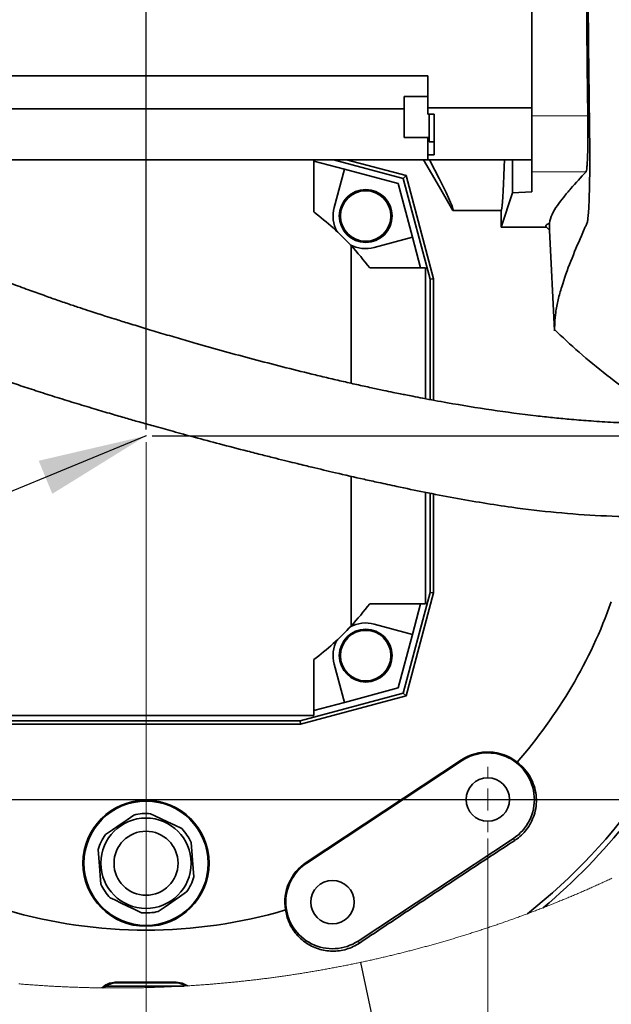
# Model space of a CAD drawing. Header units: millimetres. Extents: x 0 to 12115, y 0 to 8400.
# Tile 45 of 123: x 1652 to 2033, y 6057 to 6691. Entities that reach past the tile are written whole.
import ezdxf

# ---------------------------------------------------------------- set-up
doc = ezdxf.new("R2010")
doc.units = ezdxf.units.MM
doc.header["$LTSCALE"] = 20
doc.header["$PDSIZE"] = -1
doc.layers.add('SVART_TEXT', color=7, linetype='Continuous')
doc.styles.add('SLDTEXTSTYLE0', font='TXT', dxfattribs={"width": 0.605})
doc.dimstyles.new('SLDDIMSTYLE10', dxfattribs={"dimtxt": 70, "dimasz": 70, "dimexe": 0, "dimexo": 0.0625, "dimgap": 17.5, "dimtad": 1, "dimdec": 1, "dimlfac": 0.5, "dimrnd": 1e-09, "dimzin": 12, "dimdsep": 46, "dimtxsty": 'SLDTEXTSTYLE0', "dimsah": 1, "dimcen": 0.09, "dimadec": 0, "dimazin": 3, "dimtfac": 1, "dimtofl": 0, "dimtmove": 0, "dimatfit": 3, "dimfxl": 1, "dimfrac": 2, "dimtolj": 1, "dimtzin": 12, "dimarcsym": 0})
doc.dimstyles.new('SLDDIMSTYLE6', dxfattribs={"dimtxt": 0.18, "dimasz": 70, "dimexe": 0, "dimexo": 0.0625, "dimgap": 0, "dimtad": 0, "dimtih": 1, "dimtoh": 1, "dimdec": 0, "dimrnd": 1e-09, "dimzin": 0, "dimdsep": 46, "dimtxsty": 'Standard', "dimsah": 1, "dimcen": 0.09, "dimadec": 0, "dimazin": 0, "dimtfac": 70, "dimtdec": 0, "dimtofl": 0, "dimtmove": 0, "dimatfit": 3, "dimfxl": 1, "dimfrac": 2, "dimtolj": 1, "dimtzin": 0, "dimarcsym": 0})
doc.dimstyles.new('SLDDIMSTYLE8', dxfattribs={"dimtxt": 0.18, "dimasz": 70, "dimexe": 0, "dimexo": 0.0625, "dimgap": 0, "dimtad": 0, "dimtih": 1, "dimtoh": 1, "dimdec": 0, "dimrnd": 1e-09, "dimzin": 0, "dimdsep": 46, "dimtxsty": 'Standard', "dimblk1": 'NONE', "dimblk2": 'NONE', "dimsah": 1, "dimcen": 0.09, "dimadec": 0, "dimazin": 0, "dimtfac": 70, "dimtdec": 0, "dimtofl": 0, "dimtmove": 0, "dimatfit": 3, "dimldrblk": 'NONE', "dimfxl": 1, "dimfrac": 2, "dimtolj": 1, "dimtzin": 0, "dimarcsym": 0})
doc.dimstyles.new('SLDDIMSTYLE9', dxfattribs={"dimtxt": 70, "dimasz": 70, "dimexe": 0, "dimexo": 0.0625, "dimgap": 17.5, "dimtad": 1, "dimdec": 1, "dimlfac": 0.5, "dimrnd": 1e-09, "dimzin": 12, "dimdsep": 46, "dimtxsty": 'SLDTEXTSTYLE0', "dimsah": 1, "dimcen": 0.09, "dimadec": 0, "dimazin": 3, "dimtfac": 1, "dimtmove": 0, "dimatfit": 0, "dimfxl": 1, "dimfrac": 2, "dimtolj": 1, "dimtzin": 12, "dimarcsym": 0})

# ---------------------------------------------------------------- blocks, each defined once
blk = doc.blocks.new('_None')
blk = doc.blocks.new('_D_51')
at = {"color": 7, "linetype": 'Continuous', "lineweight": 0}
for p, q in [((1733.6, 6427.22), (1733.6, 7642.23)), ((1913.6, 7083.22), (1913.6, 7642.23)), ((1733.6, 7612.23), (1613.6, 7612.23)), ((1733.6, 7612.23), (1913.6, 7612.23)), ((1913.6, 7612.23), (2033.6, 7612.23))]:
    blk.add_line(p, q, dxfattribs=at)
at = {"color": 7, "linetype": 'Continuous', "lineweight": 18}
for points in [[(1733.6, 7612.23), (1663.6, 7622.23), (1663.6, 7602.23)], [(1913.6, 7612.23), (1983.6, 7602.23), (1983.6, 7622.23)]]:
    blk.add_solid(points, dxfattribs=at)
at = {"color": 7, "linetype": 'Continuous', "lineweight": 18, "insert": (1770.13, 7702.47), "char_height": 70, "attachment_point": 1, "style": 'SLDTEXTSTYLE0'}
blk.add_mtext('90', dxfattribs=at)
blk = doc.blocks.new('_D_52')
at = {"color": 7, "linetype": 'Continuous', "lineweight": 0}
for p, q in [((1733.6, 6419.22), (1733.6, 5892.46)), ((1953.6, 6164.22), (1953.6, 5892.46)), ((1733.6, 5922.46), (1953.6, 5922.46)), ((1953.6, 5922.46), (2133.99, 5922.46))]:
    blk.add_line(p, q, dxfattribs=at)
at = {"color": 7, "linetype": 'Continuous', "lineweight": 18}
for points in [[(1733.6, 5922.46), (1803.6, 5912.46), (1803.6, 5932.46)], [(1953.6, 5922.46), (1883.6, 5932.46), (1883.6, 5912.46)]]:
    blk.add_solid(points, dxfattribs=at)
at = {"color": 7, "linetype": 'Continuous', "lineweight": 18, "insert": (1973.57, 6012.7), "char_height": 70, "attachment_point": 1, "style": 'SLDTEXTSTYLE0'}
blk.add_mtext('110', dxfattribs=at)
blk = doc.blocks.new('_D_53')
at = {"layer": 'SVART_TEXT'}
for p, q in [((1733.6, 6427.22), (1733.6, 7922.23)), ((2127.6, 6451.22), (2127.6, 7922.23)), ((2127.6, 7892.23), (1733.6, 7892.23))]:
    blk.add_line(p, q, dxfattribs=at)
for points in [[(1733.6, 7892.23), (1803.6, 7882.23), (1803.6, 7902.23)], [(2127.6, 7892.23), (2057.6, 7902.23), (2057.6, 7882.23)]]:
    blk.add_solid(points, dxfattribs=at)
at = {"layer": 'SVART_TEXT', "insert": (1850.39, 7982.47), "char_height": 70, "attachment_point": 1, "style": 'SLDTEXTSTYLE0'}
blk.add_mtext('197', dxfattribs=at)
blk = doc.blocks.new('_D_54')
at = {"layer": 'SVART_TEXT'}
for p, q in [((2785.29, 6447.22), (2785.29, 6665.29)), ((2131.6, 6447.22), (2815.29, 6447.22)), ((2785.29, 6447.22), (2785.29, 6423.22)), ((1737.6, 6423.22), (2815.29, 6423.22)), ((2785.29, 6423.22), (2785.29, 6303.22))]:
    blk.add_line(p, q, dxfattribs=at)
for points in [[(2785.29, 6447.22), (2795.29, 6517.22), (2775.29, 6517.22)], [(2785.29, 6423.22), (2775.29, 6353.22), (2795.29, 6353.22)]]:
    blk.add_solid(points, dxfattribs=at)
at = {"layer": 'SVART_TEXT', "insert": (2695.06, 6558.35), "char_height": 70, "attachment_point": 1, "rotation": 90, "style": 'SLDTEXTSTYLE0'}
blk.add_mtext('12', dxfattribs=at)
blk = doc.blocks.new('_D_55')
at = {"layer": 'SVART_TEXT'}
for p, q in [((3082.05, 6423.22), (3082.05, 6543.22)), ((1737.6, 6423.22), (3112.05, 6423.22)), ((3082.05, 6189.22), (3082.05, 6423.22)), ((1517.6, 6189.22), (3112.05, 6189.22)), ((3082.05, 6189.22), (3082.05, 6069.22))]:
    blk.add_line(p, q, dxfattribs=at)
for points in [[(3082.05, 6423.22), (3092.05, 6493.22), (3072.05, 6493.22)], [(3082.05, 6189.22), (3072.05, 6119.22), (3092.05, 6119.22)]]:
    blk.add_solid(points, dxfattribs=at)
at = {"layer": 'SVART_TEXT', "insert": (2991.82, 6226.01), "char_height": 70, "attachment_point": 1, "rotation": 90, "style": 'SLDTEXTSTYLE0'}
blk.add_mtext('117', dxfattribs=at)
blk = doc.blocks.new('_D_56')
at = {"layer": 'SVART_TEXT'}
for p, q in [((1537.6, 7079.22), (3112.05, 7079.22)), ((3082.05, 7079.22), (3082.05, 6423.22)), ((1737.6, 6423.22), (3112.05, 6423.22))]:
    blk.add_line(p, q, dxfattribs=at)
for points in [[(3082.05, 7079.22), (3072.05, 7009.22), (3092.05, 7009.22)], [(3082.05, 6423.22), (3092.05, 6493.22), (3072.05, 6493.22)]]:
    blk.add_solid(points, dxfattribs=at)
at = {"layer": 'SVART_TEXT', "insert": (2991.82, 6671.01), "char_height": 70, "attachment_point": 1, "rotation": 90, "style": 'SLDTEXTSTYLE0'}
blk.add_mtext('328', dxfattribs=at)
blk = doc.blocks.new('_D_61')
at = {"color": 7, "linetype": 'Continuous', "lineweight": 0}
for p, q in [((1513.6, 6164.22), (1513.6, 5752.46)), ((1953.6, 6164.22), (1953.6, 5752.46)), ((1513.6, 5782.46), (1953.6, 5782.46))]:
    blk.add_line(p, q, dxfattribs=at)
at = {"color": 7, "linetype": 'Continuous', "lineweight": 18}
for points in [[(1513.6, 5782.46), (1583.6, 5772.46), (1583.6, 5792.46)], [(1953.6, 5782.46), (1883.6, 5792.46), (1883.6, 5772.46)]]:
    blk.add_solid(points, dxfattribs=at)
at = {"color": 7, "linetype": 'Continuous', "lineweight": 18, "insert": (1653.39, 5872.7), "char_height": 70, "attachment_point": 1, "style": 'SLDTEXTSTYLE0'}
blk.add_mtext('220', dxfattribs=at)
blk = doc.blocks.new('SW_CENTERMARKSYMBOL_3')
at = {"color": 0, "linetype": 'Continuous', "lineweight": 18}
for p, q in [((0, 14), (0, 21)), ((0, 0), (0, 7)), ((-14, 0), (-21, 0)), ((0, 0), (-7, 0)), ((0, 0), (0, -7)), ((0, 0), (7, 0)), ((14, 0), (21, 0)), ((0, -14), (0, -21))]:
    blk.add_line(p, q, dxfattribs=at)

msp = doc.modelspace()

# ---------------------------------------------------------------- linework, layer by layer
at = {"color": 7, "linetype": 'Continuous', "lineweight": 35}
for p, q in [((1982.002623, 6832.709239), (1982.002623, 6629.034803)), ((1915.002651, 6654.871986), (1451.402642, 6654.871986)), ((1915.002651, 6634.207652), (1915.002651, 6654.871986)), ((1915.002651, 6641.611503), (1899.802632, 6641.611503)), ((1899.802632, 6615.071581), (1899.802632, 6641.611503)), ((1899.802632, 6633.500145), (1451.402642, 6633.500145)), ((1915.002651, 6634.207652), (1915.002651, 6630.119966)), ((1982.002623, 6634.207652), (1915.002651, 6634.207652)), ((1919.002659, 6630.119966), (1915.002651, 6630.119966)), ((1915.802665, 6630.119966), (1915.802665, 6612.341569)), ((1919.002659, 6604.013727), (1919.002659, 6630.119966)), ((1982.002623, 6629.034803), (1982.002623, 6593.084023)), ((1899.802632, 6615.071581), (1915.802665, 6615.071581)), ((1915.002651, 6615.071581), (1915.002651, 6604.013727)), ((1915.802665, 6612.341569), (1919.002659, 6612.341569)), ((1915.002651, 6600.871966), (1451.402642, 6600.871966)), ((1841.602631, 6567.215727), (1841.602631, 6600.871966)), ((1854.346938, 6600.871966), (1899.232037, 6588.84506)), ((1862.648971, 6600.871966), (1900.98644, 6590.599463)), ((1922.47016, 6583.215759), (1912.276275, 6600.871966)), ((1915.002651, 6604.013727), (1915.002651, 6600.871966)), ((1919.002659, 6604.013727), (1915.002651, 6604.013727)), ((1915.002651, 6600.871966), (1982.002623, 6600.871966)), ((1969.514735, 6579.595731), (1969.514735, 6600.871966)), ((1861.341543, 6594.71123), (1841.602631, 6600.000308)), ((1861.341543, 6594.71123), (1854.739554, 6570.07222)), ((1895.851381, 6585.464404), (1861.341543, 6594.71123)), ((1900.98644, 6590.599463), (1899.232037, 6588.84506)), ((1899.232037, 6588.84506), (1916.604884, 6524.008677)), ((1900.98644, 6590.599463), (1918.753631, 6524.291561)), ((1982.002623, 6593.084023), (1982.002623, 6580.25019)), ((1905.098207, 6550.954626), (1895.851381, 6585.464404)), ((1931.130416, 6568.215654), (1922.47016, 6583.215759)), ((1962.137408, 6557.445929), (1969.514735, 6579.595731)), ((1982.002623, 6580.25019), (1969.514735, 6579.595731)), ((1962.137408, 6568.215654), (1931.130416, 6568.215654)), ((1962.137408, 6568.215654), (1962.137408, 6557.445929)), ((1991.372473, 6557.445929), (1962.137408, 6557.445929)), ((1991.372473, 6557.445929), (1993.266351, 6555.552052)), ((1993.266351, 6555.552052), (1993.266351, 6559.989617)), ((1880.459197, 6544.352577), (1905.098207, 6550.954626)), ((1910.387285, 6531.215713), (1905.098207, 6550.954626)), ((1996.664174, 6490.717218), (1993.266351, 6555.552052)), ((1865.60262, 6457.033084), (1865.60262, 6545.592115)), ((1877.602644, 6531.215713), (1913.602657, 6531.215713)), ((1913.602657, 6531.215713), (1913.602657, 6447.058962)), ((1918.753631, 6524.291561), (1916.604884, 6524.008677)), ((1916.604884, 6524.008677), (1916.604884, 6446.497963)), ((1918.753631, 6524.291561), (1918.753631, 6446.096466)), ((1865.60262, 6300.839231), (1865.60262, 6397.146986)), ((1913.602657, 6386.801765), (1913.602657, 6315.215753)), ((1916.604884, 6386.224196), (1916.604884, 6322.422669)), ((1918.753631, 6385.810779), (1918.753631, 6322.139786)), ((1916.604884, 6322.422669), (1899.232037, 6257.586287)), ((1918.753631, 6322.139786), (1900.98644, 6255.831883)), ((1918.753631, 6322.139786), (1916.604884, 6322.422669)), ((1913.602657, 6315.215753), (1877.602644, 6315.215753)), ((1905.098207, 6295.47684), (1910.387285, 6315.215753)), ((1905.098207, 6295.47684), (1880.459197, 6302.07877)), ((1895.851381, 6260.966943), (1905.098207, 6295.47684)), ((1841.602631, 6243.215726), (1841.602631, 6279.215739)), ((1854.739554, 6276.359127), (1861.341543, 6251.720117)), ((1861.341543, 6251.720117), (1895.851381, 6260.966943)), ((1899.232037, 6257.586287), (1832.807608, 6239.787982)), ((1900.98644, 6255.831883), (1833.090491, 6237.639235)), ((1900.98644, 6255.831883), (1899.232037, 6257.586287)), ((1841.602631, 6246.431039), (1861.341543, 6251.720117)), ((1625.60264, 6243.215726), (1841.602631, 6243.215726)), ((1832.807608, 6239.787982), (1631.22157, 6239.787982)), ((1833.090491, 6237.639235), (1832.807608, 6239.787982)), ((1833.090491, 6237.639235), (1630.938686, 6237.639235)), ((1936.759837, 6214.735077), (1836.759813, 6148.735092)), ((1937.07741, 6214.253948), (1837.077386, 6148.253963)), ((1870.127923, 6098.177479), (1970.127888, 6164.177464)), ((1707.602657, 6069.215701), (1706.404395, 6068.017409)), ((1758.115686, 6069.215701), (1707.602657, 6069.215701)), ((1715.602643, 6071.772144), (1751.602657, 6071.772144)), ((1715.602643, 6071.315453), (1751.602657, 6071.315453))]:
    msp.add_line(p, q, dxfattribs=at)
at = {"color": 8, "linetype": 'Continuous', "lineweight": 18}
for p, q in [((2018.023677, 6629.034803), (1982.002623, 6629.034803)), ((2016.86234, 6593.084023), (1982.002623, 6593.084023)), ((1937.07741, 6214.253948), (1936.759837, 6214.735077)), ((1970.127888, 6164.177464), (1970.97791, 6162.889526)), ((1837.077386, 6148.253963), (1836.759813, 6148.735092)), ((1870.127923, 6098.177479), (1871.00745, 6096.844719)), ((1715.602643, 6071.315453), (1715.602643, 6071.772144)), ((1751.602657, 6071.315453), (1751.602657, 6071.772144))]:
    msp.add_line(p, q, dxfattribs=at)
at = {"color": 7, "linetype": 'Continuous', "lineweight": 35, "flags": 128}
for points in [[(1916.051455, 6600.871966), (1916.518755, 6599.978612), (1919.597752, 6594.04795), (1922.331519, 6588.700221), (1924.713082, 6583.949254), (1926.736422, 6579.807089), (1928.396351, 6576.284097), (1929.688699, 6573.389338), (1930.610127, 6571.130202), (1931.158371, 6569.512413), (1931.33194, 6568.540142), (1931.130416, 6568.215654)], [(1962.137408, 6568.215654), (1962.371476, 6568.568633), (1962.604947, 6569.626258), (1962.837107, 6571.385906), (1963.0673, 6573.842571), (1963.29493, 6576.989339), (1963.519342, 6580.817745), (1963.739939, 6585.317061), (1963.956125, 6590.474771), (1964.167304, 6596.276687), (1964.316733, 6600.871966)], [(1707.441963, 6166.6445), (1712.050415, 6169.808553), (1716.941751, 6173.166917), (1721.376694, 6176.211999), (1725.802011, 6179.250405)], [(1736.482091, 6180.085943), (1739.27582, 6178.751753), (1743.317462, 6176.821635), (1747.512586, 6174.818323), (1752.058632, 6172.647284), (1756.579138, 6170.488522)], [(1762.642748, 6161.657141), (1763.078756, 6156.083987), (1763.541527, 6150.168822), (1763.961084, 6144.805596), (1764.379777, 6139.453934)], [(1704.562552, 6134.774254), (1704.126544, 6140.347407), (1703.663774, 6146.262572), (1703.244187, 6151.625798), (1702.825524, 6156.977461)], [(1730.723209, 6116.345571), (1726.305432, 6118.455217), (1721.656657, 6120.675252), (1717.549391, 6122.636602), (1713.419921, 6124.608682), (1710.626162, 6125.942872)], [(1759.763337, 6129.786895), (1755.154885, 6126.622842), (1750.263549, 6123.264478), (1745.828606, 6120.219396), (1741.403289, 6117.180989)], [(1705.851443, 6068.023727), (1706.645555, 6068.593786), (1707.535334, 6069.148348)]]:
    msp.add_lwpolyline(points, dxfattribs=at)
at = {"color": 7, "linetype": 'Continuous', "lineweight": 18, "flags": 128}
msp.add_lwpolyline([(1651.702352, 6070.609258), (1652.476944, 6070.544765), (1653.251625, 6070.481108), (1654.026396, 6070.418165), (1654.801197, 6070.356057), (1655.576087, 6070.294664), (1656.351007, 6070.234225), (1657.126017, 6070.174501), (1657.901086, 6070.115493), (1658.676214, 6070.057438), (1659.451402, 6070.000098), (1660.22662, 6069.943474), (1661.001928, 6069.887803), (1661.777295, 6069.832848), (1662.552692, 6069.778727), (1663.328178, 6069.725321), (1664.103694, 6069.672749), (1664.87927, 6069.621013), (1665.654905, 6069.57011), (1666.43057, 6069.519923), (1667.206295, 6069.470571), (1667.982079, 6069.422052), (1668.757923, 6069.374249), (1669.533796, 6069.327281), (1670.30973, 6069.281147), (1671.085693, 6069.235728), (1671.861715, 6069.191144), (1672.637798, 6069.147394), (1673.41391, 6069.104479), (1674.190052, 6069.062279), (1674.966253, 6069.020913), (1675.742484, 6068.980382), (1676.518775, 6068.940566), (1677.295096, 6068.901585), (1678.071476, 6068.863438), (1678.847857, 6068.826006), (1679.624296, 6068.789528), (1680.400796, 6068.753646), (1681.177295, 6068.718718), (1681.953855, 6068.684504), (1682.730414, 6068.651126), (1683.507032, 6068.618582), (1684.283681, 6068.586753), (1685.060389, 6068.555878), (1685.837097, 6068.525598), (1686.613835, 6068.496273), (1687.390603, 6068.467663), (1688.1674, 6068.439887), (1688.944257, 6068.412946), (1689.721115, 6068.38672), (1690.498002, 6068.361328), (1691.274889, 6068.336771), (1692.051835, 6068.312929), (1692.828811, 6068.289922), (1693.605788, 6068.267749), (1694.382794, 6068.24641), (1695.1598, 6068.225787), (1695.936866, 6068.205998), (1696.713932, 6068.187044), (1697.491027, 6068.168805), (1698.268123, 6068.15152), (1699.045248, 6068.13483), (1699.822373, 6068.119095), (1700.599529, 6068.104074), (1701.376714, 6068.089889), (1702.153898, 6068.076537), (1702.931083, 6068.063901), (1703.708298, 6068.052099), (1704.485543, 6068.041132), (1705.159314, 6068.03231), (1705.851443, 6068.023727), (1706.404395, 6068.017409), (1707.181669, 6068.009184), (1707.958914, 6068.001793), (1708.736188, 6067.995236), (1709.513493, 6067.989395), (1710.290767, 6067.984388), (1711.068041, 6067.980216), (1711.845345, 6067.976759), (1712.62265, 6067.974136), (1713.399924, 6067.972348), (1714.177228, 6067.971275), (1714.954532, 6067.971037), (1715.731837, 6067.971633), (1716.509141, 6067.973063), (1717.286445, 6067.975209), (1718.063719, 6067.978189), (1718.841023, 6067.982004), (1719.618298, 6067.986653), (1720.395602, 6067.992018), (1721.172876, 6067.998217), (1721.950121, 6068.005131), (1722.727395, 6068.012879), (1723.50464, 6068.021582), (1724.281884, 6068.03088), (1725.059129, 6068.041132), (1725.836344, 6068.052099), (1726.613559, 6068.063901), (1727.390743, 6068.076418), (1728.167928, 6068.089889), (1728.945113, 6068.104074), (1729.722269, 6068.118976), (1730.499394, 6068.13483), (1731.276519, 6068.151401), (1732.053645, 6068.168805), (1732.83071, 6068.186925), (1733.607806, 6068.205879), (1734.384842, 6068.225668), (1735.161878, 6068.246291), (1735.938884, 6068.26763), (1736.71586, 6068.289803), (1737.492807, 6068.31281), (1738.269753, 6068.336652), (1739.04667, 6068.361209), (1739.823557, 6068.3866), (1740.600414, 6068.412707), (1741.377242, 6068.439768), (1742.154039, 6068.467544), (1742.930837, 6068.496154), (1743.707575, 6068.525479), (1744.484283, 6068.555639), (1745.260961, 6068.586634), (1746.03761, 6068.618463), (1746.814228, 6068.651007), (1747.590817, 6068.684385), (1748.367376, 6068.718479), (1749.143876, 6068.753527), (1749.920346, 6068.789289), (1750.696785, 6068.825887), (1751.473196, 6068.863199), (1752.249546, 6068.901346), (1753.025867, 6068.940328), (1753.802158, 6068.980144), (1754.578389, 6069.020675), (1755.35459, 6069.06204), (1756.130762, 6069.10424), (1756.906874, 6069.147156), (1757.682927, 6069.190906), (1758.115686, 6069.215701), (1758.891679, 6069.260762), (1759.409107, 6069.291161), (1760.18501, 6069.337533), (1760.254718, 6069.341705), (1761.030592, 6069.388912), (1761.806406, 6069.436954), (1762.58216, 6069.48571), (1763.357885, 6069.535301), (1764.13355, 6069.585727), (1764.909155, 6069.636867), (1765.684701, 6069.688962), (1766.460217, 6069.741772), (1767.235674, 6069.795297), (1768.01107, 6069.849656), (1768.786408, 6069.90485), (1769.561685, 6069.960878), (1770.336903, 6070.017622), (1771.112062, 6070.0752), (1771.887161, 6070.133613), (1772.66223, 6070.19286), (1773.437209, 6070.252822), (1774.212129, 6070.313619), (1774.986989, 6070.375131), (1775.76176, 6070.437477), (1776.536502, 6070.500658), (1777.311153, 6070.564673), (1778.085775, 6070.629404), (1778.860308, 6070.694969), (1779.634751, 6070.761369), (1780.409164, 6070.828484), (1781.183488, 6070.896433), (1781.957723, 6070.965217), (1782.731928, 6071.034716), (1783.506043, 6071.105049), (1784.280069, 6071.176217), (1785.054035, 6071.2481), (1785.827942, 6071.320818), (1786.601729, 6071.39437), (1787.375457, 6071.468757), (1788.149126, 6071.543858), (1788.922734, 6071.619676), (1789.696224, 6071.696446), (1790.469654, 6071.773932), (1791.243024, 6071.852253), (1792.016275, 6071.931408), (1792.789466, 6072.011278), (1793.562539, 6072.091983), (1794.335551, 6072.173403), (1795.108504, 6072.255657), (1795.881338, 6072.338746), (1796.654112, 6072.422669), (1797.426767, 6072.507308), (1798.199363, 6072.592781), (1798.971839, 6072.679089), (1799.744256, 6072.766111), (1800.516613, 6072.853969), (1801.28885, 6072.942541), (1802.060969, 6073.032067), (1802.833028, 6073.122309), (1803.604968, 6073.213265), (1804.376848, 6073.305176), (1805.148609, 6073.397682), (1805.92025, 6073.491142), (1806.691833, 6073.585318), (1807.463295, 6073.680327), (1808.234639, 6073.776172), (1809.005923, 6073.872731), (1809.777148, 6073.970125), (1810.548193, 6074.068234), (1811.31918, 6074.167297), (1812.090046, 6074.266956), (1812.860794, 6074.367569), (1813.631482, 6074.468897), (1814.402051, 6074.571059), (1815.172501, 6074.673937), (1815.942831, 6074.777768), (1816.713102, 6074.882195), (1817.483194, 6074.987576), (1818.253226, 6075.093673), (1819.023139, 6075.200603), (1819.792933, 6075.308249), (1820.562668, 6075.41673), (1821.332223, 6075.526045), (1822.101719, 6075.636075), (1822.871037, 6075.74694), (1823.640294, 6075.85852), (1824.409432, 6075.971053), (1825.178452, 6076.084183), (1825.947292, 6076.198266), (1826.716073, 6076.313065), (1827.484734, 6076.428698), (1828.253276, 6076.545046), (1829.021699, 6076.662229), (1829.790003, 6076.780246), (1830.558188, 6076.898978), (1831.326194, 6077.018545), (1832.09414, 6077.138947), (1832.861967, 6077.260063), (1833.629615, 6077.382014), (1834.397144, 6077.504681), (1835.164614, 6077.628181), (1835.931904, 6077.752517), (1836.699076, 6077.877567), (1837.466128, 6078.003452), (1838.233001, 6078.130172), (1838.999815, 6078.257606), (1839.76645, 6078.385876), (1840.532966, 6078.51486), (1841.299362, 6078.644798), (1842.06558, 6078.775332), (1842.831678, 6078.906701), (1843.597658, 6079.038904), (1844.363518, 6079.171942), (1845.129199, 6079.305695), (1845.894761, 6079.440282), (1846.660204, 6079.575584), (1847.425528, 6079.711721), (1848.190672, 6079.848693), (1848.955638, 6079.98638), (1849.720485, 6080.124901), (1850.485213, 6080.264137), (1851.249821, 6080.404208), (1852.014251, 6080.544994), (1852.778502, 6080.686734), (1853.542693, 6080.82907), (1854.306645, 6080.97236), (1855.070479, 6081.116364), (1855.834193, 6081.261085), (1856.597729, 6081.406639), (1857.361145, 6081.553028), (1858.124382, 6081.700132), (1858.887501, 6081.848071), (1859.65044, 6081.996844), (1860.413201, 6082.146333), (1861.175842, 6082.296656), (1861.938305, 6082.447694), (1862.700648, 6082.599566), (1863.462813, 6082.752154), (1864.224799, 6082.905577), (1864.986665, 6083.059833), (1865.748353, 6083.214806), (1866.509922, 6083.370612), (1867.271252, 6083.527134), (1868.032463, 6083.68449), (1868.793554, 6083.842562), (1869.554408, 6084.001468), (1870.315142, 6084.161208), (1871.075697, 6084.321664), (1871.836073, 6084.482954), (1872.596271, 6084.644959), (1873.356349, 6084.807799), (1874.116249, 6084.971354), (1874.87597, 6085.135744), (1875.635512, 6085.300968), (1876.394875, 6085.466907), (1877.154119, 6085.633681), (1877.913125, 6085.80117), (1878.672011, 6085.969375), (1879.430659, 6086.138533), (1880.189188, 6086.308406), (1880.947537, 6086.478994), (1881.705708, 6086.650417), (1882.463701, 6086.822556), (1883.221514, 6086.995528), (1883.979149, 6087.169335), (1884.736605, 6087.343858), (1885.493822, 6087.519215), (1886.25092, 6087.695287), (1887.00784, 6087.872193), (1887.76458, 6088.049815), (1888.521142, 6088.228271), (1889.277465, 6088.407443), (1890.033669, 6088.587449), (1890.789635, 6088.76817), (1891.545422, 6088.949726), (1892.30109, 6089.132116), (1893.056459, 6089.315222), (1893.81171, 6089.499042), (1894.566782, 6089.683698), (1895.321615, 6089.869187), (1896.076329, 6090.055392), (1896.830804, 6090.242312), (1897.585042, 6090.430067), (1898.339159, 6090.618656), (1899.093039, 6090.80796), (1899.84674, 6090.99798), (1900.600262, 6091.188953), (1901.353545, 6091.380523), (1902.10665, 6091.572926), (1902.859576, 6091.766165), (1903.612263, 6091.960118), (1904.364772, 6092.154906), (1905.117102, 6092.350409), (1905.869193, 6092.546628), (1906.621106, 6092.743681), (1907.372839, 6092.941568), (1908.124335, 6093.140171), (1908.875592, 6093.339489), (1909.62667, 6093.539641), (1910.377569, 6093.740628), (1911.12823, 6093.94233), (1911.878712, 6094.144748), (1912.628956, 6094.348), (1913.379021, 6094.552086), (1914.128847, 6094.756887), (1914.878495, 6094.962404), (1915.627904, 6095.168756), (1916.377075, 6095.375822), (1917.126067, 6095.583723), (1917.87488, 6095.792339), (1918.623395, 6096.00179), (1919.371791, 6096.211956), (1920.119889, 6096.422956), (1920.867808, 6096.634672), (1921.615489, 6096.847222), (1922.362931, 6097.060488), (1923.110194, 6097.274468), (1923.857219, 6097.489284), (1924.604065, 6097.704814), (1925.350614, 6097.921179), (1926.096983, 6098.138259), (1926.843114, 6098.356173), (1927.589066, 6098.574803), (1928.33472, 6098.794268), (1929.080195, 6099.014447), (1929.825432, 6099.235342), (1930.570431, 6099.457071), (1931.31525, 6099.679516), (1932.059772, 6099.902795), (1932.804115, 6100.126789), (1933.548219, 6100.351618), (1934.292085, 6100.577162), (1935.035653, 6100.803421), (1935.779102, 6101.030515), (1936.522253, 6101.258324), (1937.265165, 6101.486967), (1938.007839, 6101.716326), (1938.750274, 6101.946519), (1939.492531, 6102.177427), (1940.234489, 6102.409051), (1940.97621, 6102.641509), (1941.717691, 6102.874682), (1942.458994, 6103.108571), (1943.199999, 6103.343294), (1943.940766, 6103.578852), (1944.681294, 6103.815005), (1945.421584, 6104.051993), (1946.161635, 6104.289816), (1946.901448, 6104.528354), (1947.640963, 6104.767607), (1948.380299, 6105.007694), (1949.119337, 6105.248497), (1949.858136, 6105.490015), (1950.596697, 6105.732367), (1951.33502, 6105.975435), (1952.073104, 6106.219337), (1952.810891, 6106.463955), (1953.548439, 6106.709288), (1954.285748, 6106.955455), (1955.022819, 6107.202337), (1955.759592, 6107.449935), (1956.496127, 6107.698367), (1957.232423, 6107.947515), (1957.968481, 6108.197377), (1958.70424, 6108.448074), (1959.439762, 6108.699487), (1960.174985, 6108.951734), (1960.90997, 6109.204696), (1961.644716, 6109.458373), (1962.379165, 6109.712766), (1963.113375, 6109.967993), (1963.847346, 6110.224054), (1964.58102, 6110.480712), (1965.314455, 6110.738204), (1966.047592, 6110.996411), (1966.780491, 6111.255453), (1967.513092, 6111.51521), (1968.245454, 6111.775682), (1968.977518, 6112.03687), (1969.709344, 6112.298892), (1970.440872, 6112.561629), (1971.172161, 6112.825201), (1971.903152, 6113.089488), (1972.633905, 6113.35449), (1973.36436, 6113.620208), (1974.094517, 6113.88676), (1974.824436, 6114.154027), (1975.554056, 6114.422009), (1976.283438, 6114.690826), (1977.012463, 6114.960359), (1977.741308, 6115.230606), (1978.469796, 6115.501569), (1979.175515, 6115.765021), (1979.903467, 6116.037415), (1980.63118, 6116.310761), (1981.358595, 6116.584704), (1982.085712, 6116.859482), (1982.812531, 6117.134974), (1983.539112, 6117.411182), (1984.265394, 6117.688225), (1984.991379, 6117.965863), (1985.717065, 6118.244336), (1986.442513, 6118.523643), (1987.167604, 6118.803547), (1987.892456, 6119.084285), (1988.61701, 6119.365738), (1989.266224, 6119.6187), (1989.990242, 6119.901584), (1990.713902, 6120.185183), (1991.437323, 6120.469616), (1992.160447, 6120.754645), (1992.883272, 6121.040509), (1993.6058, 6121.327208), (1994.328089, 6121.614502), (1995.05002, 6121.902631), (1995.771654, 6122.191475), (1996.492989, 6122.481034), (1997.214026, 6122.771309), (1997.934766, 6123.062418), (1998.655267, 6123.354123), (1999.37541, 6123.646663), (2000.095255, 6123.940037), (2000.814803, 6124.234007), (2001.534052, 6124.528811), (2002.252944, 6124.824331), (2002.971597, 6125.120566), (2003.689952, 6125.417517), (2004.407949, 6125.715182), (2005.125649, 6126.013682), (2005.84305, 6126.312898), (2006.560154, 6126.612828), (2007.276959, 6126.913474), (2007.993467, 6127.214954), (2008.709617, 6127.517031), (2009.425468, 6127.819941), (2010.141022, 6128.123568), (2010.856278, 6128.427909), (2011.571176, 6128.733085), (2012.285776, 6129.038856), (2013.000078, 6129.345463), (2013.714082, 6129.652784), (2014.427729, 6129.960821), (2015.141077, 6130.269573), (2015.854068, 6130.57904), (2016.566761, 6130.889342), (2017.279155, 6131.20024), (2017.991252, 6131.511972), (2018.702991, 6131.82442), (2019.414372, 6132.137583), (2020.125515, 6132.451461), (2020.836301, 6132.766173), (2021.546729, 6133.081482), (2022.256858, 6133.397625), (2022.96663, 6133.714364), (2023.676105, 6134.031938), (2024.385281, 6134.350226), (2025.094099, 6134.66923), (2025.80256, 6134.989069), (2026.510723, 6135.309504), (2027.218587, 6135.630653), (2027.926095, 6135.952638), (2028.633244, 6136.275337), (2029.340096, 6136.598633), (2030.046589, 6136.922763), (2030.752726, 6137.247608), (2031.458564, 6137.573169), (2032.164044, 6137.899445), (2032.869227, 6138.226555), (2033.574052, 6138.554261)], dxfattribs=at)
at = {"color": 7, "linetype": 'Continuous', "lineweight": 35}
for centre, radius in [((1875.024029, 6564.637044), 16.999994), ((1875.023969, 6564.637045), 16.270035), ((1875.024021, 6281.794354), 16.999994), ((1875.024007, 6281.794313), 16.27), ((1953.602684, 6189.215698), 13.99999), ((1733.602619, 6148.215667), 40.576498), ((1733.602635, 6148.215661), 40.000004), ((1733.602684, 6148.215674), 29.065302), ((1733.602623, 6148.215717), 20.613683), ((1853.602655, 6123.215721), 13.999997)]:
    msp.add_circle(centre, radius, dxfattribs=at)
for centre, radius, start, end in [((1875.024038, 6564.637073), 21.000027, 165.000168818, 208.188437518), ((1733.611036, 6423.225574), 179.987079, 42.832932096, 53.130362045), ((1875.024051, 6564.636788), 20.999763, 241.810985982, 285.000019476), ((1733.624751, 6423.233377), 179.971716, 36.869621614, 42.834078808), ((1733.605587, 6423.214059), 317.996679, 318.687752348, 340.38415799), ((1733.62327, 6423.19831), 179.973033, 317.166162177, 323.130604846), ((1733.604649, 6423.213656), 179.997122, 306.869781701, 317.16661), ((1875.023995, 6281.793798), 21.000511, 75.00036999, 118.18774665), ((1875.024252, 6281.794327), 21.000247, 151.811676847, 194.999818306), ((1734.513798, 6422.741392), 392.547893, 308.555022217, 341.042500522), ((1953.602712, 6189.215977), 30.576247, 51.921751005, 123.425232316), ((1953.602683, 6189.215729), 29.999952, 303.424730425, 123.42488814), ((1733.602809, 6148.214082), 32.001653, 84.837950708, 104.108702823), ((1733.602155, 6148.215246), 32.000635, 24.837800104, 44.109040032), ((1739.824226, 6417.806391), 388.763694, 309.913385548, 321.542203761), ((1733.605055, 6148.214668), 32.002595, 144.838328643, 164.108586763), ((1853.602503, 6123.215752), 30.576346, 123.424695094, 189.496762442), ((1853.602613, 6123.215694), 29.999968, 123.424761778, 303.424951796), ((1733.600245, 6148.216727), 32.002595, 324.838328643, 344.108586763), ((1733.603146, 6148.216149), 32.000635, 204.837800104, 224.109040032), ((1733.60265, 6423.216567), 318.000852, 253.589156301, 286.410843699), ((1733.60316, 6148.213309), 31.997608, 264.836093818, 284.109288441), ((1715.602902, 6055.214918), 16.100536, 90.000920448, 119.589558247), ((1751.611516, 6055.285137), 16.030319, 60.893946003, 90.031663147)]:
    msp.add_arc(centre, radius, start, end, dxfattribs=at)
for points, knots in [([(1996.664293, 7155.716823), (1996.664272, 7155.531095), (1996.66419, 7154.786831), (1996.664073, 7153.168208), (1996.664823, 7150.524538), (1996.658754, 7145.581282), (1996.716755, 7138.648765), (1997.025386, 7130.105929), (1997.696713, 7118.649245), (1999.270219, 7101.445909), (2002.327321, 7078.501355), (2007.999572, 7044.279363), (2012.850856, 7018.248997), (2016.565544, 7000.279312), (2016.944995, 6997.632554), (2017.31535, 6993.181335), (2017.601029, 6987.973052), (2017.8473, 6981.804898), (2018.039878, 6974.958375), (2018.189206, 6966.196052), (2018.256689, 6957.172618), (2018.25655, 6948.090033), (2018.157925, 6936.241941), (2017.998059, 6915.273981), (2017.632198, 6850.720421), (2017.672661, 6769.82313), (2018.341805, 6686.057376), (2018.81621, 6643.982), (2019.135199, 6621.809147), (2019.249967, 6612.068048), (2019.28985, 6604.061589), (2019.274812, 6595.49795), (2019.178295, 6586.770338), (2019.007479, 6578.956888), (2018.763409, 6572.311886), (2018.471571, 6566.972114), (2018.099661, 6563.095859), (2017.707411, 6560.249459), (2016.627646, 6558.186217), (2015.443321, 6555.412599), (2012.100172, 6547.90911), (2006.969393, 6535.651157), (2001.919286, 6521.892574), (1998.842979, 6510.820539), (1997.332323, 6503.034507), (1996.72976, 6496.853409), (1996.660299, 6493.051216), (1996.664321, 6491.38662), (1996.664203, 6490.851369), (1996.664174, 6490.717218)], [0, 0, 0, 0, 0.0008311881, 0.0033307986, 0.00724382, 0.0126623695, 0.025453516, 0.0382671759, 0.0509144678, 0.0768099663, 0.1155572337, 0.1544755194, 0.2320431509, 0.2340485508, 0.2365804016, 0.2440026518, 0.2540280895, 0.2599241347, 0.2716282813, 0.2846796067, 0.2991431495, 0.3120114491, 0.3253264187, 0.3521684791, 0.4058521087, 0.6142271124, 0.7142001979, 0.780739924, 0.8025382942, 0.8134405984, 0.8243370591, 0.8383698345, 0.8517646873, 0.8633986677, 0.8733410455, 0.8815326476, 0.8873002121, 0.890824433, 0.8942548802, 0.897622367, 0.904344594, 0.9309954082, 0.9571046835, 0.9698587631, 0.9823863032, 0.9925502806, 0.9976045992, 0.9993996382, 1, 1, 1, 1]), ([(2018.023677, 6629.034803), (2017.909671, 6637.575795), (2017.003505, 6705.463036), (2016.824538, 6773.35706), (2016.668088, 6832.709239)], [0, 0, 0, 0, 0.1258114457, 1, 1, 1, 1]), ([(2016.86234, 6593.084023), (2016.966001, 6593.358646), (2017.286864, 6594.208689), (2017.42495, 6596.056537), (2017.673285, 6598.791115), (2017.831282, 6602.403001), (2017.970525, 6606.76167), (2018.058116, 6611.754058), (2018.098183, 6617.233276), (2018.09217, 6623.04857), (2018.046736, 6627.019481), (2018.023677, 6629.034803)], [0, 0, 0, 0, 0.0243614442, 0.0754063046, 0.152660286, 0.2537293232, 0.3760057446, 0.5158572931, 0.6693792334, 0.8322028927, 1, 1, 1, 1]), ([(1993.266351, 6559.989617), (1993.764072, 6561.926316), (1994.81396, 6566.011572), (1998.407467, 6571.467431), (2002.501824, 6576.913369), (2008.658655, 6584.166837), (2013.560195, 6589.49468), (2016.86234, 6593.084023)], [0, 0, 0, 0, 0.1450838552, 0.3060385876, 0.4712911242, 0.643811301, 1, 1, 1, 1]), ([(1991.372473, 6557.445929), (1991.206933, 6557.647596), (1990.89027, 6558.033367), (1991.215295, 6558.871443), (1992.082043, 6559.46346), (1992.824457, 6559.793295), (1993.266351, 6559.989617)], [0, 0, 0, 0, 0.1900067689, 0.3634669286, 0.6211281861, 1, 1, 1, 1]), ([(2085.516281, 6430.909918), (2079.064443, 6430.897423), (2066.737091, 6430.873549), (2049.095624, 6431.233943), (2033.172831, 6431.901329), (2018.996574, 6432.794067), (2006.557683, 6433.802788), (1995.358582, 6434.880945), (1978.681814, 6436.709769), (1956.084664, 6439.724266), (1934.371208, 6443.27126), (1919.617379, 6445.926005), (1912.213188, 6447.30997), (1906.000986, 6448.508317), (1901.230631, 6449.449664), (1897.003419, 6450.297508), (1892.27328, 6451.26171), (1886.041308, 6452.557672), (1878.223375, 6454.225253), (1869.148457, 6456.219043), (1859.526053, 6458.398132), (1849.861285, 6460.650761), (1830.833212, 6465.206575), (1802.800597, 6472.340091), (1774.242369, 6480.224392), (1754.432555, 6485.951878), (1743.031507, 6489.316716), (1732.046745, 6492.623683), (1722.0669, 6495.683263), (1713.960199, 6498.208324), (1707.726336, 6500.175741), (1702.573852, 6501.818512), (1697.240258, 6503.541417), (1691.04748, 6505.578241), (1683.825097, 6508.003157), (1675.936968, 6510.712832), (1667.171536, 6513.785418), (1657.428988, 6517.277468), (1646.344177, 6521.357236), (1634.146086, 6525.997387), (1620.942317, 6531.199281), (1611.881014, 6534.994795), (1607.172139, 6536.967204)], [0, 0, 0, 0, 0.0392741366, 0.075040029, 0.1074030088, 0.136280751, 0.1615019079, 0.1833688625, 0.2047672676, 0.2636265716, 0.3221191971, 0.3386810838, 0.3548812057, 0.3679717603, 0.3771943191, 0.3844802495, 0.3942169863, 0.4065806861, 0.4232282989, 0.4428782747, 0.4631405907, 0.4832866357, 0.503288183, 0.5822456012, 0.6593557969, 0.6836259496, 0.7077747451, 0.7317177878, 0.7534588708, 0.7713167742, 0.7834049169, 0.7932519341, 0.8042376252, 0.8175245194, 0.8329363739, 0.8506148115, 0.868296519, 0.889478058, 0.9136157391, 0.9401982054, 0.9689228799, 1, 1, 1, 1]), ([(1996.30285, 6491.729782), (2001.606053, 6486.76261), (2012.543444, 6476.518253), (2030.50932, 6461.909127), (2049.513851, 6447.561931), (2062.786578, 6438.46523), (2069.327838, 6433.98206)], [0, 0, 0, 0, 0.2337956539, 0.4821830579, 0.7448018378, 1, 1, 1, 1]), ([(1607.172139, 6471.902059), (1611.312054, 6470.302208), (1619.135464, 6467.278888), (1630.383675, 6463.185807), (1640.999779, 6459.456871), (1651.658605, 6455.842195), (1662.945056, 6452.134777), (1674.917238, 6448.318568), (1687.427881, 6444.441281), (1699.666219, 6440.744001), (1710.777789, 6437.46011), (1720.460227, 6434.647784), (1729.460663, 6432.071597), (1739.495336, 6429.23861), (1751.355997, 6425.94509), (1765.505614, 6422.092387), (1781.549153, 6417.819307), (1796.109994, 6414.036301), (1808.178124, 6410.964468), (1816.710405, 6408.822735), (1824.145022, 6406.980099), (1830.451573, 6405.434409), (1835.766534, 6404.14443), (1844.0108, 6402.159881), (1856.66541, 6399.166757), (1870.911334, 6395.903829), (1884.082668, 6392.980116), (1897.006013, 6390.18621), (1913.199099, 6386.833593), (1931.694174, 6383.261895), (1950.454822, 6379.985689), (1972.402713, 6376.648993), (1997.66901, 6373.660868), (2026.444434, 6371.62002), (2055.736844, 6370.805556), (2075.444566, 6370.874659), (2085.516281, 6370.909975)], [0, 0, 0, 0, 0.0270978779, 0.0512082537, 0.0730790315, 0.0957972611, 0.119926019, 0.1456114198, 0.1725176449, 0.1998947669, 0.2236688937, 0.2432611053, 0.2614550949, 0.2808287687, 0.3069237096, 0.3366116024, 0.370365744, 0.4082937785, 0.4284653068, 0.4463985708, 0.4620046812, 0.4752315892, 0.4860435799, 0.4953979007, 0.5270057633, 0.5654391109, 0.5846292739, 0.6093820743, 0.6461664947, 0.6855926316, 0.7243877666, 0.7624370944, 0.8211273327, 0.879675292, 0.9385075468, 1, 1, 1, 1]), ([(1972.460217, 6213.284657), (1974.147745, 6211.859531), (1977.526207, 6209.0064), (1981.165192, 6203.687001), (1983.614516, 6198.002733), (1984.871572, 6192.213043), (1984.982113, 6186.293149), (1984.03134, 6180.660748), (1982.086777, 6175.425375), (1979.456952, 6170.89335), (1976.191151, 6167.01446), (1973.299371, 6164.465108), (1971.466935, 6163.221429), (1970.97791, 6162.889526)], [0, 0, 0, 0, 0.1118138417, 0.2238534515, 0.32358007, 0.4249153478, 0.5227663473, 0.6227381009, 0.7132829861, 0.8051558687, 0.8874988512, 0.9699766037, 1, 1, 1, 1]), ([(1970.97791, 6162.889526), (1962.678291, 6157.459171), (1946.042342, 6146.57444), (1921.066434, 6130.114877), (1896.03635, 6113.539521), (1879.349315, 6102.408918), (1871.00745, 6096.844719)], [0, 0, 0, 0, 0.2483356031, 0.4977696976, 0.7489345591, 1, 1, 1, 1]), ([(1871.00745, 6096.844719), (1869.683476, 6096.043413), (1867.03257, 6094.439011), (1862.663235, 6092.814428), (1858.135633, 6091.839321), (1853.528501, 6091.548412), (1848.969176, 6091.953383), (1844.450993, 6093.030275), (1840.111779, 6094.802611), (1835.913103, 6097.317901), (1832.101417, 6100.543038), (1828.682656, 6104.557325), (1825.960668, 6109.223188), (1824.204832, 6113.881852), (1823.664283, 6116.933944), (1823.445208, 6118.170903)], [0, 0, 0, 0, 0.0746178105, 0.1494023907, 0.2238677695, 0.2976728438, 0.3714948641, 0.4441566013, 0.5212307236, 0.5969714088, 0.6796660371, 0.7612883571, 0.8504563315, 0.9393925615, 1, 1, 1, 1]), ([(1705.159314, 6068.03231), (1705.883747, 6068.639111), (1708.144761, 6070.532983), (1711.945343, 6071.601857), (1714.768404, 6071.733301), (1715.602643, 6071.772144)], [0, 0, 0, 0, 0.2493272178, 0.7781695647, 1, 1, 1, 1]), ([(1751.602657, 6071.772144), (1753.368441, 6071.656285), (1756.438285, 6071.454862), (1759.116866, 6069.971733), (1760.254718, 6069.341705)], [0, 0, 0, 0, 0.5752035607, 1, 1, 1, 1])]:
    msp.add_open_spline(points, degree=3, knots=knots, dxfattribs=at)
at = {"color": 7, "linetype": 'Continuous', "lineweight": 0}
msp.add_point((1733.602648, 6423.215704), dxfattribs=at)

# ---------------------------------------------------------------- block references
msp.add_blockref('SW_CENTERMARKSYMBOL_3', (1953.602619, 6189.215706), dxfattribs=at)

# ---------------------------------------------------------------- dimensions: what is measured, and where the dimension line sits
at = {"color": 7, "linetype": 'Continuous', "lineweight": 18}
for base, p1, p2, dimstyle, picture, middle in [((1913.602648, 7612.232681), (1733.602648, 6423.215704), (1913.602648, 7079.215704), 'SLDDIMSTYLE9', '_D_51', (1823.602648, 7612.232681)), ((1953.602648, 5922.461423), (1733.602648, 6423.215704), (1953.602648, 6168.215704), 'SLDDIMSTYLE10', '_D_52', (2053.778047, 5922.461423)), ((1953.602648, 5782.461423), (1513.602648, 6168.215704), (1953.602648, 6168.215704), 'SLDDIMSTYLE10', '_D_61', (1733.602648, 5782.461423))]:
    dim = msp.add_linear_dim(base=base, p1=p1, p2=p2, dimstyle=dimstyle, dxfattribs=at)
    dim.commit()
    dim.dimension.update_dxf_attribs({"geometry": picture, "text_midpoint": middle, "dimtype": 160})
at = {"layer": 'SVART_TEXT'}
dim = msp.add_linear_dim(base=(1733.602648, 7892.232681), p1=(2127.602648, 6447.215704), p2=(1733.602648, 6423.215704), dimstyle='SLDDIMSTYLE10', dxfattribs=at)
dim.commit()
dim.dimension.update_dxf_attribs({"geometry": '_D_53', "text_midpoint": (1930.602648, 7892.232681), "dimtype": 160})
for base, p1, dimstyle, picture, middle in [((3082.054357, 6423.215704), (1533.602648, 7079.215704), 'SLDDIMSTYLE10', '_D_56', (3082.054357, 6751.215704)), ((2785.292579, 6423.215704), (2127.602648, 6447.215704), 'SLDDIMSTYLE9', '_D_54', (2785.292579, 6611.820818)), ((3082.054357, 6423.215704), (1513.602648, 6189.215704), 'SLDDIMSTYLE9', '_D_55', (3082.054357, 6306.215704))]:
    dim = msp.add_linear_dim(base=base, p1=p1, p2=(1733.602648, 6423.215704), angle=90, dimstyle=dimstyle, dxfattribs=at)
    dim.commit()
    dim.dimension.update_dxf_attribs({"geometry": picture, "text_midpoint": middle, "dimtype": 160})

# ---------------------------------------------------------------- leaders
at = {"color": 7, "linetype": 'Continuous', "lineweight": 18, "has_arrowhead": 0}
msp.add_leader([(1871.755595, 6084.465822), (2001.755467, 5472.689238)], dimstyle='SLDDIMSTYLE8', dxfattribs=at)
at = {"layer": 'SVART_TEXT'}
msp.add_leader([(1733.602648, 6423.215704), (1096.666667, 6160.555556)], dimstyle='SLDDIMSTYLE6', dxfattribs=at)

doc.saveas('drawing.dxf')
